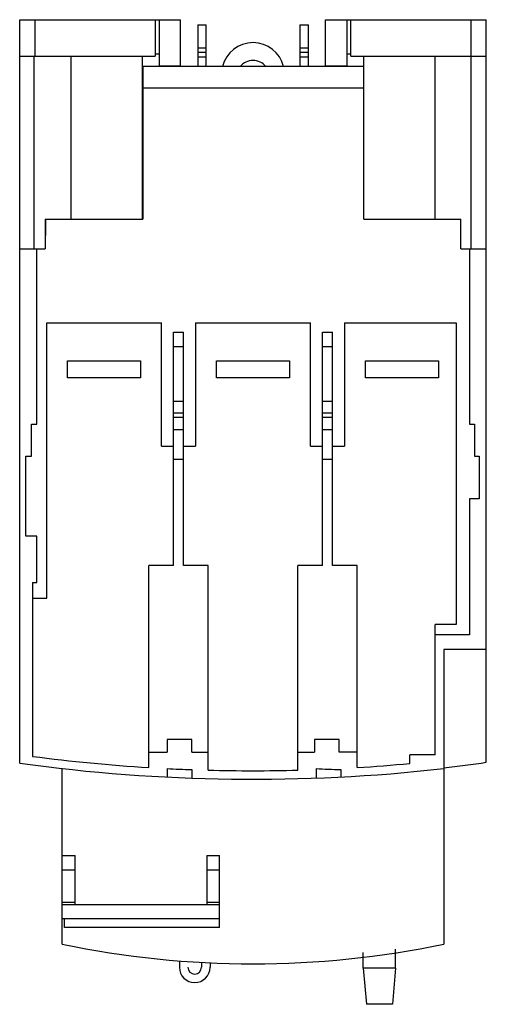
# Model space of a CAD drawing. Header units: millimetres. Extents: x 21 to 75, y 10 to 126.
import ezdxf

# ---------------------------------------------------------------- set-up
doc = ezdxf.new("R2010")
doc.units = ezdxf.units.MM
doc.header["$LTSCALE"] = 8.808216
doc.layers.add('00_COMPONENTS_1', color=7, linetype='CONTINUOUS')

msp = doc.modelspace()

# ---------------------------------------------------------------- linework, layer by layer
at = {"layer": '00_COMPONENTS_1', "color": 7, "linetype": 'Continuous'}
for p, q in [((20.54, 38.35), (20.54, 125.78)), ((20.54, 125.78), (39.44, 125.78)), ((22.34, 121.48), (22.34, 125.78)), ((36.44, 125.78), (36.44, 121.48)), ((36.94, 120.28), (36.94, 125.78)), ((39.44, 120.3), (39.44, 125.78)), ((41.44, 125.18), (41.44, 120.28)), ((41.44, 125.18), (42.44, 125.18)), ((42.44, 120.68), (42.44, 125.18)), ((53.44, 125.18), (53.44, 120.68)), ((53.44, 125.18), (54.44, 125.18)), ((54.44, 120.28), (54.44, 125.18)), ((56.44, 120.3), (56.44, 125.78)), ((56.44, 125.78), (75.34, 125.78)), ((58.94, 125.78), (58.94, 120.28)), ((59.44, 121.48), (59.44, 125.78)), ((73.54, 125.78), (73.54, 121.48)), ((75.34, 38.47), (75.34, 125.78)), ((36.44, 121.78), (36.94, 121.78)), ((42.44, 122.43), (41.44, 122.43)), ((42.44, 121.93), (41.44, 121.93)), ((54.44, 122.43), (53.44, 122.43)), ((54.44, 121.93), (53.44, 121.93)), ((58.94, 121.78), (59.44, 121.78)), ((20.54, 121.48), (36.44, 121.48)), ((22.18, 121.48), (22.18, 98.83)), ((26.54, 121.48), (26.54, 102.33)), ((34.94, 102.33), (34.94, 121.48)), ((42.44, 121.38), (41.44, 121.38)), ((54.44, 121.38), (53.44, 121.38)), ((59.44, 121.48), (75.34, 121.48)), ((60.94, 102.33), (60.94, 121.48)), ((69.34, 102.33), (69.34, 121.48)), ((73.53, 121.48), (73.53, 98.83)), ((60.94, 120.28), (34.94, 120.28)), ((34.98, 120.28), (34.98, 102.32)), ((39.44, 120.3), (36.94, 120.3)), ((58.94, 120.3), (56.44, 120.3)), ((34.98, 117.76), (60.94, 117.76)), ((23.54, 102.33), (23.54, 98.83)), ((23.54, 102.33), (34.98, 102.33)), ((23.58, 102.32), (23.55, 100.42)), ((60.94, 102.33), (72.34, 102.33)), ((72.34, 98.83), (72.34, 102.33)), ((20.54, 98.83), (23.54, 98.83)), ((22.54, 78.24), (22.54, 98.83)), ((72.34, 98.83), (75.34, 98.83)), ((73.35, 98.83), (73.35, 78.24)), ((23.74, 57.75), (23.74, 90.12)), ((23.74, 90.12), (37.19, 90.12)), ((37.19, 75.62), (37.19, 90.12)), ((41.19, 90.12), (41.19, 75.62)), ((41.19, 90.12), (54.69, 90.12)), ((54.69, 75.62), (54.69, 90.12)), ((58.69, 90.12), (58.69, 75.62)), ((58.69, 90.12), (71.81, 90.12)), ((71.81, 90.12), (71.81, 54.65)), ((38.59, 61.6), (38.59, 89.05)), ((38.59, 89.05), (39.79, 89.05)), ((39.79, 61.6), (39.79, 89.05)), ((56.09, 61.6), (56.09, 89.05)), ((56.09, 89.05), (57.29, 89.05)), ((57.29, 61.6), (57.29, 89.05)), ((39.79, 87.32), (38.59, 87.32)), ((57.29, 87.32), (56.09, 87.32)), ((26.14, 83.66), (26.14, 85.66)), ((26.14, 85.66), (34.74, 85.66)), ((34.74, 85.66), (34.74, 83.66)), ((43.64, 83.66), (43.64, 85.66)), ((43.64, 85.66), (52.24, 85.66)), ((52.24, 85.66), (52.24, 83.66)), ((61.14, 83.66), (61.14, 85.66)), ((61.14, 85.66), (69.74, 85.66)), ((69.74, 85.66), (69.74, 83.66)), ((34.74, 83.66), (26.14, 83.66)), ((52.24, 83.66), (43.64, 83.66)), ((69.74, 83.66), (61.14, 83.66)), ((39.79, 80.9), (38.59, 80.9)), ((57.29, 80.9), (56.09, 80.9)), ((39.79, 79.5), (38.59, 79.5)), ((39.79, 79), (38.59, 79)), ((57.29, 79.5), (56.09, 79.5)), ((57.29, 79), (56.09, 79)), ((21.94, 74.44), (21.94, 78.24)), ((21.94, 78.24), (22.54, 78.24)), ((38.59, 77.6), (39.79, 77.6)), ((56.09, 77.6), (57.29, 77.6)), ((73.35, 78.24), (73.95, 78.24)), ((73.95, 78.24), (73.95, 74.44)), ((37.19, 75.62), (38.59, 75.62)), ((39.79, 75.62), (41.19, 75.62)), ((54.69, 75.62), (56.09, 75.62)), ((57.29, 75.62), (58.69, 75.62)), ((21.24, 65.04), (21.24, 74.44)), ((21.24, 74.44), (21.94, 74.44)), ((73.95, 74.44), (74.5, 74.44)), ((74.5, 74.44), (74.5, 69.44)), ((39.79, 74.05), (38.59, 74.05)), ((57.29, 74.05), (56.09, 74.05)), ((74.5, 69.44), (73.35, 69.44)), ((73.35, 69.44), (73.35, 53.44)), ((22.54, 65.04), (21.24, 65.04)), ((22.54, 59.61), (22.54, 65.04)), ((35.69, 37.84), (35.69, 61.6)), ((38.59, 61.6), (35.69, 61.6)), ((42.69, 61.6), (39.79, 61.6)), ((42.69, 37.53), (42.69, 61.6)), ((56.09, 61.6), (53.19, 61.6)), ((53.19, 37.53), (53.19, 61.6)), ((60.19, 61.6), (57.29, 61.6)), ((60.19, 37.84), (60.19, 61.6)), ((22.04, 59.61), (22.04, 39.16)), ((22.04, 59.61), (22.54, 59.61)), ((22.04, 57.75), (23.74, 57.75)), ((71.81, 54.65), (69.34, 54.65)), ((69.34, 39.35), (69.34, 54.65)), ((73.35, 53.44), (69.34, 53.44)), ((75.34, 51.73), (70.34, 51.73)), ((70.34, 51.73), (70.34, 17.08)), ((40.77, 41.16), (37.87, 41.16)), ((37.87, 41.16), (37.87, 39.66)), ((40.77, 39.66), (40.77, 41.16)), ((58.06, 41.16), (55.16, 41.16)), ((55.16, 41.16), (55.16, 39.66)), ((58.06, 39.66), (58.06, 41.16)), ((35.69, 39.66), (37.87, 39.66)), ((40.77, 39.66), (42.69, 39.66)), ((53.19, 39.66), (55.16, 39.66)), ((60.19, 39.66), (58.06, 39.66)), ((69.34, 39.35), (66.34, 39.35)), ((66.34, 38.32), (66.34, 39.35)), ((25.54, 17.08), (25.54, 37.72)), ((37.84, 37.72), (37.84, 36.72)), ((40.74, 37.6), (40.74, 36.6)), ((55.34, 37.72), (55.34, 36.6)), ((58.24, 37.6), (58.24, 36.73)), ((25.54, 27.52), (27.04, 27.52)), ((27.04, 21.75), (27.04, 27.52)), ((42.5, 27.52), (44, 27.52)), ((42.5, 27.52), (42.5, 21.75)), ((44, 19.05), (44, 27.52)), ((27.04, 25.79), (25.54, 25.79)), ((44, 25.79), (42.5, 25.79)), ((25.54, 22.02), (27.04, 22.02)), ((42.5, 22.02), (44, 22.02)), ((25.54, 21.75), (44, 21.75)), ((44, 20.05), (25.54, 20.05)), ((25.8, 19.05), (25.8, 20.05)), ((44, 19.05), (25.8, 19.05)), ((64.69, 14.27), (64.69, 16.5)), ((39.29, 15.13), (39.29, 14.36)), ((60.89, 14.27), (60.89, 16.1)), ((41.89, 14.95), (41.89, 14.36)), ((42.89, 14.93), (42.89, 14.36)), ((60.89, 14.31), (64.69, 14.31)), ((60.89, 14.27), (61.25, 10.01)), ((64.69, 14.27), (64.32, 10.01)), ((64.32, 10.01), (61.25, 10.01))]:
    msp.add_line(p, q, dxfattribs=at)
for centre, radius, start, end in [((47.94, 119.38), 3.7, 14.0008, 165.9993), ((40.94, 120.68), 1.5, 346.2786, 360), ((47.94, 118.98), 2, 41.0766, 138.9234), ((54.94, 120.68), 1.5, 180, 193.7207), ((47.94, 236.47), 200, 262.1257, 276.4306), ((47.94, 236.47), 199, 262.5217, 266.4708), ((47.94, 236.47), 199, 273.5292, 275.3053), ((47.94, 226.48), 190, 276.7772, 278.2916), ((47.94, 236.47), 199, 267.0908, 267.9265), ((47.94, 236.47), 199, 268.4883, 271.5117), ((65.44, 236.47), 199, 267.0908, 267.9265), ((47.94, 123.92), 109.16, 258.1574, 281.8405), ((41.09, 14.36), 1.8, 180, 360), ((41.09, 14.36), 0.8, 180, 360)]:
    msp.add_arc(centre, radius, start, end, dxfattribs=at)

doc.saveas('drawing.dxf')
